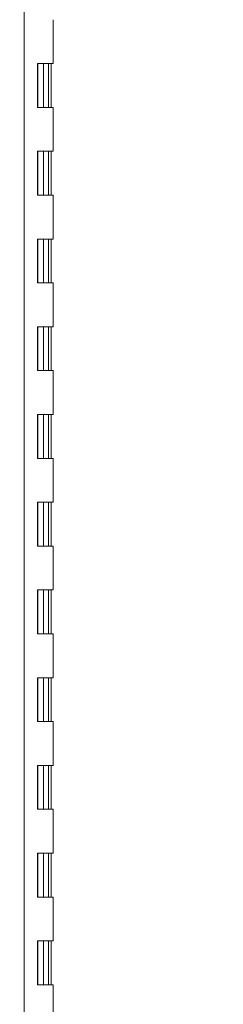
# Model space of a CAD drawing. Header units: inches. Extents: x 14 to 326, y 10 to 205.
# Tile 33 of 107: x 128.6 to 133.24, y 114.11 to 136.55. Entities that reach past the tile are written whole.
import ezdxf

# ---------------------------------------------------------------- set-up
doc = ezdxf.new("R2010")
doc.units = ezdxf.units.IN
doc.header["$LTSCALE"] = 20
doc.header["$MEASUREMENT"] = 0
doc.layers.add('Dimension (ANSI)', color=7, linetype='Continuous', lineweight=5)
doc.layers.add('Visible (ANSI)', color=7, linetype='Continuous', lineweight=5)
doc.styles.add('ROMANS', font='romans.shx')
doc.dimstyles.new('Default (ANSI)', dxfattribs={"dimscale": 20, "dimtxt": 0.08, "dimasz": 0.098425, "dimexe": 0.125, "dimexo": 0.0625, "dimgap": 0.031496, "dimtad": 0, "dimtih": 1, "dimtoh": 1, "dimrnd": 1e-08, "dimzin": 0, "dimdsep": 46, "dimtxsty": 'ROMANS', "dimcen": 0.09, "dimdle": 0.393701, "dimclrd": 256, "dimclre": 256, "dimclrt": 256, "dimadec": 0, "dimazin": 0, "dimtfac": 1.25, "dimtofl": 0, "dimtmove": 0, "dimatfit": 3, "dimfxl": 1, "dimtolj": 1, "dimtzin": 0, "dimlwd": -1, "dimlwe": -1, "dimarcsym": 0})

# ---------------------------------------------------------------- blocks, each defined once
blk = doc.blocks.new('*D15')
at = {"layer": 'Defpoints', "color": 0, "transparency": 16777216}
for p in [(128.599, 153.644), (128.599, 101.457), (140.86, 101.457)]:
    blk.add_point(p, dxfattribs=at)
at = {"layer": 'Dimension (ANSI)', "transparency": 16777216}
for p, q in [((129.849, 153.644), (143.36, 153.644)), ((140.86, 151.676), (140.86, 131.647)), ((140.86, 103.425), (140.86, 123.454)), ((129.849, 101.457), (143.36, 101.457))]:
    blk.add_line(p, q, dxfattribs=at)
for points in [[(140.531, 151.676), (141.188, 151.676), (140.86, 153.644)], [(140.531, 103.425), (141.188, 103.425), (140.86, 101.457)]]:
    blk.add_solid(points, dxfattribs=at)
at = {"layer": 'Dimension (ANSI)', "transparency": 16777216, "insert": (140.86, 127.55), "char_height": 1.6, "attachment_point": 5, "style": 'ROMANS'}
blk.add_mtext('\\A1;52.19{\\PLID HEIGHT\\PTYP.}', dxfattribs=at)

msp = doc.modelspace()

# ---------------------------------------------------------------- linework, layer by layer
at = {"layer": 'Visible (ANSI)'}
for p, q in [((128.7039, 143.0064), (128.7039, 101.5613)), ((129.3626, 136.55), (129.3626, 135.55)), ((129.0037, 134.55), (129.0037, 135.55)), ((129.0037, 135.55), (129.183, 135.55)), ((129.0104, 135.55), (129.0104, 134.55)), ((129.1376, 135.55), (129.1376, 134.55)), ((129.3626, 135.55), (129.183, 135.55)), ((129.2576, 135.55), (129.2576, 134.55)), ((129.3189, 135.55), (129.3189, 134.55)), ((129.183, 134.55), (129.0037, 134.55)), ((129.183, 134.55), (129.3626, 134.55)), ((129.3626, 134.55), (129.3626, 133.55)), ((129.0037, 132.55), (129.0037, 133.55)), ((129.0037, 133.55), (129.183, 133.55)), ((129.0104, 133.55), (129.0104, 132.55)), ((129.1376, 133.55), (129.1376, 132.55)), ((129.3626, 133.55), (129.183, 133.55)), ((129.2576, 133.55), (129.2576, 132.55)), ((129.3189, 133.55), (129.3189, 132.55)), ((129.183, 132.55), (129.0037, 132.55)), ((129.183, 132.55), (129.3626, 132.55)), ((129.3626, 132.55), (129.3626, 131.55)), ((129.0037, 130.55), (129.0037, 131.55)), ((129.0037, 131.55), (129.183, 131.55)), ((129.0104, 131.55), (129.0104, 130.55)), ((129.1376, 131.55), (129.1376, 130.55)), ((129.3626, 131.55), (129.183, 131.55)), ((129.2576, 131.55), (129.2576, 130.55)), ((129.3189, 131.55), (129.3189, 130.55)), ((129.183, 130.55), (129.0037, 130.55)), ((129.183, 130.55), (129.3626, 130.55)), ((129.3626, 130.55), (129.3626, 129.55)), ((129.0037, 128.55), (129.0037, 129.55)), ((129.0037, 129.55), (129.183, 129.55)), ((129.0104, 129.55), (129.0104, 128.55)), ((129.1376, 129.55), (129.1376, 128.55)), ((129.3626, 129.55), (129.183, 129.55)), ((129.2576, 129.55), (129.2576, 128.55)), ((129.3189, 129.55), (129.3189, 128.55)), ((129.183, 128.55), (129.0037, 128.55)), ((129.183, 128.55), (129.3626, 128.55)), ((129.3626, 128.55), (129.3626, 127.55)), ((129.0037, 126.55), (129.0037, 127.55)), ((129.0037, 127.55), (129.183, 127.55)), ((129.0104, 127.55), (129.0104, 126.55)), ((129.1376, 127.55), (129.1376, 126.55)), ((129.3626, 127.55), (129.183, 127.55)), ((129.2576, 127.55), (129.2576, 126.55)), ((129.3189, 127.55), (129.3189, 126.55)), ((129.183, 126.55), (129.0037, 126.55)), ((129.183, 126.55), (129.3626, 126.55)), ((129.3626, 126.55), (129.3626, 125.55)), ((129.0037, 124.55), (129.0037, 125.55)), ((129.0037, 125.55), (129.183, 125.55)), ((129.0104, 125.55), (129.0104, 124.55)), ((129.1376, 125.55), (129.1376, 124.55)), ((129.3626, 125.55), (129.183, 125.55)), ((129.2576, 125.55), (129.2576, 124.55)), ((129.3189, 125.55), (129.3189, 124.55)), ((129.183, 124.55), (129.0037, 124.55)), ((129.183, 124.55), (129.3626, 124.55)), ((129.3626, 124.55), (129.3626, 123.55)), ((129.0037, 122.55), (129.0037, 123.55)), ((129.0037, 123.55), (129.183, 123.55)), ((129.0104, 123.55), (129.0104, 122.55)), ((129.1376, 123.55), (129.1376, 122.55)), ((129.3626, 123.55), (129.183, 123.55)), ((129.2576, 123.55), (129.2576, 122.55)), ((129.3189, 123.55), (129.3189, 122.55)), ((129.183, 122.55), (129.0037, 122.55)), ((129.183, 122.55), (129.3626, 122.55)), ((129.3626, 122.55), (129.3626, 121.55)), ((129.0037, 120.55), (129.0037, 121.55)), ((129.0037, 121.55), (129.183, 121.55)), ((129.0104, 121.55), (129.0104, 120.55)), ((129.1376, 121.55), (129.1376, 120.55)), ((129.3626, 121.55), (129.183, 121.55)), ((129.2576, 121.55), (129.2576, 120.55)), ((129.3189, 121.55), (129.3189, 120.55)), ((129.183, 120.55), (129.0037, 120.55)), ((129.183, 120.55), (129.3626, 120.55)), ((129.3626, 120.55), (129.3626, 119.55)), ((129.0037, 118.55), (129.0037, 119.55)), ((129.0037, 119.55), (129.183, 119.55)), ((129.0104, 119.55), (129.0104, 118.55)), ((129.1376, 119.55), (129.1376, 118.55)), ((129.3626, 119.55), (129.183, 119.55)), ((129.2576, 119.55), (129.2576, 118.55)), ((129.3189, 119.55), (129.3189, 118.55)), ((129.183, 118.55), (129.0037, 118.55)), ((129.183, 118.55), (129.3626, 118.55)), ((129.3626, 118.55), (129.3626, 117.55)), ((129.0037, 116.55), (129.0037, 117.55)), ((129.0037, 117.55), (129.183, 117.55)), ((129.0104, 117.55), (129.0104, 116.55)), ((129.1376, 117.55), (129.1376, 116.55)), ((129.3626, 117.55), (129.183, 117.55)), ((129.2576, 117.55), (129.2576, 116.55)), ((129.3189, 117.55), (129.3189, 116.55)), ((129.183, 116.55), (129.0037, 116.55)), ((129.183, 116.55), (129.3626, 116.55)), ((129.3626, 116.55), (129.3626, 115.55)), ((129.0037, 114.55), (129.0037, 115.55)), ((129.0037, 115.55), (129.183, 115.55)), ((129.0104, 115.55), (129.0104, 114.55)), ((129.1376, 115.55), (129.1376, 114.55)), ((129.3626, 115.55), (129.183, 115.55)), ((129.2576, 115.55), (129.2576, 114.55)), ((129.3189, 115.55), (129.3189, 114.55)), ((129.183, 114.55), (129.0037, 114.55)), ((129.183, 114.55), (129.3626, 114.55)), ((129.3626, 114.55), (129.3626, 113.55))]:
    msp.add_line(p, q, dxfattribs=at)

# ---------------------------------------------------------------- dimensions: what is measured, and where the dimension line sits
at = {"layer": 'Dimension (ANSI)'}
dim = msp.add_linear_dim(base=(140.8596, 101.4566), p1=(128.5992, 153.6441), p2=(128.5992, 101.4566), angle=270, text='<>{\\PLID HEIGHT\\PTYP.}', dimstyle='Default (ANSI)', override={"dimdec": 2, "dimtp": 0, "dimtm": 0, "dimtdec": 2, "dimatfit": 1}, dxfattribs=at)
dim.commit()
dim.dimension.update_dxf_attribs({"geometry": '*D15', "text_midpoint": (140.8596, 127.5503), "dimtype": 160})

doc.saveas('drawing.dxf')
